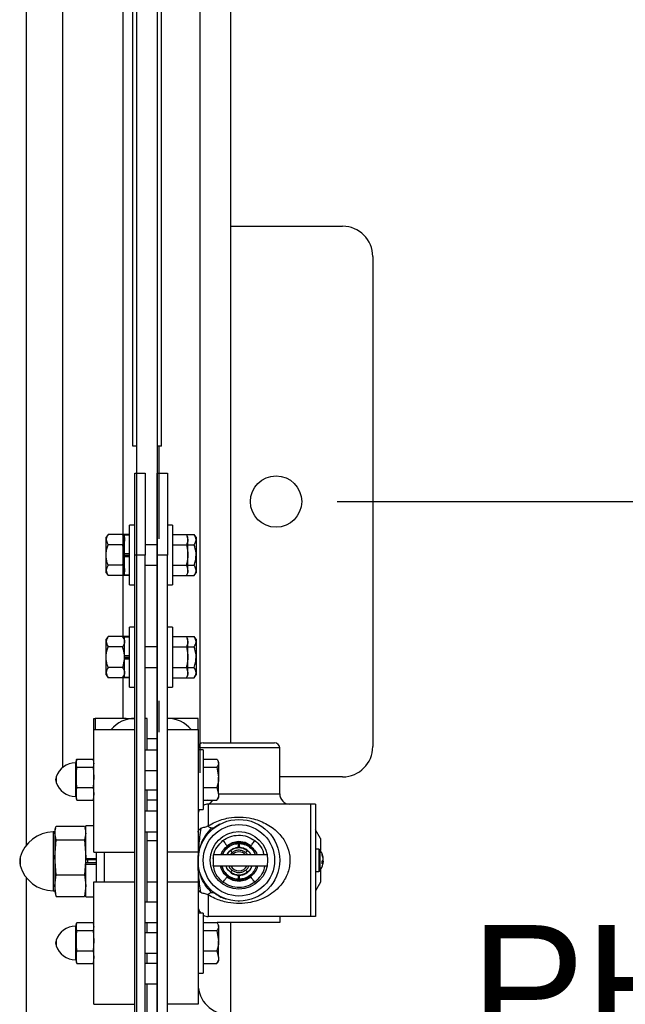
# Model space of a CAD drawing. Header units: inches. Extents: x 144.9 to 238.4, y 214.8 to 247.7.
# Tile 130 of 256: x 161.13 to 161.594, y 240.189 to 240.942. Entities that reach past the tile are written whole.
import ezdxf

# ---------------------------------------------------------------- set-up
doc = ezdxf.new("R2010")
doc.units = ezdxf.units.IN
doc.header["$LTSCALE"] = 0.25
doc.header["$MEASUREMENT"] = 0
doc.layers.add('ANNOTATIONS', color=1, linetype='Continuous')
doc.layers.add('MOTOR LH', color=7, linetype='Continuous')
doc.styles.add('ARIAL', font='arial.ttf', dxfattribs={"height": 0.09375})
doc.dimstyles.new('STANDARD$0', dxfattribs={"dimtxt": 0.09375, "dimasz": 0.09375, "dimexe": 0.03125, "dimexo": 0.046875, "dimgap": 0.09, "dimtad": 0, "dimtih": 1, "dimtoh": 1, "dimdec": 4, "dimzin": 0, "dimdsep": 46, "dimtxsty": 'ARIAL', "dimcen": 0.09, "dimadec": 0, "dimazin": 0, "dimtfac": 1, "dimtdec": 4, "dimtofl": 0, "dimtmove": 0, "dimatfit": 1, "dimfxl": 1, "dimtolj": 1, "dimtzin": 0, "dimarcsym": 0})

# ---------------------------------------------------------------- blocks, each defined once
blk = doc.blocks.new('*D104')
at = {"layer": 'ANNOTATIONS', "color": 0, "lineweight": -2, "transparency": 16777216}
for p, q in [((161.83915, 240.66725), (161.83915, 240.761)), ((161.3732, 240.5735), (161.8704, 240.5735)), ((161.34099, 239.9945), (161.8704, 239.9945)), ((161.83915, 239.90075), (161.83915, 239.807))]:
    blk.add_line(p, q, dxfattribs=at)
at = {"layer": 'ANNOTATIONS', "color": 0, "transparency": 16777216}
for points in [[(161.82352, 240.66725), (161.85477, 240.66725), (161.83915, 240.5735)], [(161.82352, 239.90075), (161.85477, 239.90075), (161.83915, 239.9945)]]:
    blk.add_solid(points, dxfattribs=at)
at = {"layer": 'defpoints', "color": 0, "transparency": 16777216}
for p in [(161.32633, 240.5735), (161.83915, 240.5735), (161.29411, 239.9945)]:
    blk.add_point(p, dxfattribs=at)
at = {"layer": 'ANNOTATIONS', "color": 0, "transparency": 16777216, "insert": (161.83915, 240.28007), "char_height": 0.09375, "attachment_point": 5, "style": 'ARIAL'}
blk.add_mtext('\\A1;4 1/2"\\PPHOTOEYE', dxfattribs=at)
blk = doc.blocks.new('*D105')
at = {"layer": 'ANNOTATIONS', "color": 0, "lineweight": -2, "transparency": 16777216}
for p, q in [((161.3732, 241.82498), (162.30231, 241.82498)), ((162.27106, 241.73123), (162.27106, 241.13387)), ((162.27106, 240.08825), (162.27106, 240.70023)), ((161.34099, 239.9945), (162.30231, 239.9945))]:
    blk.add_line(p, q, dxfattribs=at)
at = {"layer": 'ANNOTATIONS', "color": 0, "transparency": 16777216}
for points in [[(162.25544, 241.73123), (162.28669, 241.73123), (162.27106, 241.82498)], [(162.25544, 240.08825), (162.28669, 240.08825), (162.27106, 239.9945)]]:
    blk.add_solid(points, dxfattribs=at)
at = {"layer": 'defpoints', "color": 0, "transparency": 16777216}
for p in [(161.32633, 241.82498), (162.27106, 241.82498), (161.29411, 239.9945)]:
    blk.add_point(p, dxfattribs=at)
at = {"layer": 'ANNOTATIONS', "color": 0, "transparency": 16777216, "insert": (162.27106, 240.91705), "char_height": 0.09375, "attachment_point": 5, "style": 'ARIAL'}
blk.add_mtext('\\A1;51"\\PPHOTOEYE', dxfattribs=at)

msp = doc.modelspace()

# ---------------------------------------------------------------- linework, layer by layer
at = {"linetype": 'Continuous', "flags": 128}
for points in [[(161.28572, 240.31408), (161.28626, 240.31338), (161.28679, 240.31269), (161.28728, 240.31206), (161.28771, 240.31149), (161.28809, 240.311), (161.28838, 240.31062), (161.28859, 240.31035), (161.2887, 240.31021)], [(161.30714, 240.31021), (161.30713, 240.31021), (161.30265, 240.31258), (161.29763, 240.31334), (161.29265, 240.31239), (161.2887, 240.31021), (161.2887, 240.31021)], [(161.29739, 240.31086), (161.29739, 240.3104), (161.29738, 240.30985)], [(161.2974, 240.31188), (161.29739, 240.31142), (161.29739, 240.31087)], [(161.2974, 240.3129), (161.2974, 240.31244), (161.2974, 240.31189)], [(161.29844, 240.31189), (161.29843, 240.31235), (161.29843, 240.3129)], [(161.29844, 240.31087), (161.29844, 240.31133), (161.29844, 240.31188)], [(161.29845, 240.30985), (161.29845, 240.31031), (161.29844, 240.31086)], [(161.30714, 240.31021), (161.30725, 240.31035), (161.30745, 240.31062), (161.30775, 240.311), (161.30812, 240.31149), (161.30856, 240.31206), (161.30905, 240.31269), (161.30957, 240.31338), (161.31012, 240.31408)], [(161.2915, 240.30656), (161.29155, 240.3065), (161.29163, 240.30639), (161.29175, 240.30624), (161.29191, 240.30604), (161.29209, 240.3058), (161.29229, 240.30554), (161.2925, 240.30526), (161.29272, 240.30497)], [(161.29738, 240.30984), (161.29738, 240.30937), (161.29737, 240.30882)], [(161.29846, 240.30882), (161.29846, 240.30929), (161.29845, 240.30984)], [(161.30433, 240.30656), (161.30429, 240.3065), (161.3042, 240.30639), (161.30408, 240.30624), (161.30393, 240.30604), (161.30375, 240.3058), (161.30355, 240.30554), (161.30333, 240.30526), (161.30311, 240.30497)], [(161.29273, 240.29147), (161.2925, 240.29118), (161.29229, 240.29091), (161.29209, 240.29064), (161.29191, 240.29041), (161.29175, 240.29021), (161.29163, 240.29006), (161.29155, 240.28995), (161.2915, 240.28989)], [(161.30311, 240.29147), (161.30333, 240.29119), (161.30355, 240.29091), (161.30375, 240.29064), (161.30393, 240.29041), (161.30408, 240.29021), (161.3042, 240.29006), (161.30429, 240.28995), (161.30433, 240.28989)], [(161.28572, 240.28237), (161.28626, 240.28307), (161.28679, 240.28375), (161.28728, 240.28439), (161.28771, 240.28496), (161.28809, 240.28544), (161.28838, 240.28583), (161.28859, 240.2861), (161.2887, 240.28624)], [(161.2887, 240.28624), (161.2887, 240.28624), (161.29318, 240.28387), (161.2982, 240.28311), (161.30319, 240.28405), (161.30705, 240.28618)], [(161.29737, 240.28762), (161.29738, 240.28716), (161.29738, 240.28661)], [(161.29738, 240.2866), (161.29739, 240.28614), (161.29739, 240.28559)], [(161.29739, 240.28558), (161.29739, 240.28512), (161.2974, 240.28457)], [(161.2974, 240.28456), (161.2974, 240.2841), (161.2974, 240.28355)], [(161.29843, 240.28355), (161.29843, 240.28401), (161.29844, 240.28456)], [(161.29844, 240.28559), (161.29845, 240.28605), (161.29845, 240.2866)], [(161.29844, 240.28457), (161.29844, 240.28503), (161.29844, 240.28558)], [(161.29845, 240.28661), (161.29846, 240.28707), (161.29846, 240.28762)], [(161.30705, 240.28618), (161.30717, 240.28603), (161.30737, 240.28576), (161.30766, 240.28538), (161.30803, 240.28489), (161.30846, 240.28432), (161.30895, 240.28368), (161.30947, 240.28299), (161.31001, 240.28228)]]:
    msp.add_lwpolyline(points, dxfattribs=at)
at = {"layer": 'MOTOR LH', "linetype": 'Continuous'}
for p, q in [((161.21979, 240.14705), (161.21978, 245.08832)), ((161.23541, 245.08832), (161.23542, 240.14705)), ((161.21667, 240.6158), (161.21667, 244.24861)), ((161.23854, 240.6158), (161.23854, 244.24861)), ((161.13542, 240.31097), (161.13542, 243.9945)), ((161.16276, 243.96294), (161.16276, 240.36994)), ((161.20942, 240.4703), (161.20942, 243.96294)), ((161.26823, 240.36584), (161.26823, 243.75232)), ((161.29167, 240.38888), (161.29167, 243.74681)), ((161.29167, 240.7841), (161.37728, 240.7841)), ((161.40038, 240.761), (161.40038, 240.386)), ((161.21979, 240.6158), (161.21667, 240.6158)), ((161.23854, 240.6158), (161.23542, 240.6158)), ((161.23698, 240.54499), (161.23698, 240.6158)), ((161.21823, 240.53262), (161.21823, 240.59512)), ((161.21823, 240.59512), (161.22604, 240.59512)), ((161.22604, 240.59512), (161.22604, 240.53262)), ((161.23542, 240.53262), (161.23542, 240.59512)), ((161.23542, 240.59512), (161.24323, 240.59512)), ((161.24323, 240.59512), (161.24323, 240.53262)), ((161.21823, 240.55556), (161.21429, 240.55556)), ((161.21429, 240.53262), (161.21429, 240.55556)), ((161.24717, 240.55556), (161.24323, 240.55556)), ((161.24717, 240.55556), (161.24717, 240.50968)), ((161.19785, 240.54841), (161.19629, 240.54629)), ((161.19629, 240.54446), (161.19629, 240.54629)), ((161.19629, 240.53262), (161.19629, 240.54446)), ((161.20885, 240.54841), (161.19785, 240.54841)), ((161.20376, 240.54843), (161.20375, 240.54841)), ((161.21429, 240.54843), (161.20376, 240.54843)), ((161.21042, 240.54629), (161.20885, 240.54841)), ((161.21429, 240.54784), (161.21042, 240.54784)), ((161.21042, 240.53382), (161.21042, 240.54784)), ((161.24717, 240.54843), (161.25769, 240.54843)), ((161.25892, 240.54631), (161.25769, 240.54843)), ((161.25769, 240.54843), (161.25892, 240.54448)), ((161.25771, 240.54841), (161.2636, 240.54841)), ((161.25892, 240.54448), (161.25892, 240.54631)), ((161.25892, 240.53262), (161.25892, 240.54448)), ((161.26517, 240.54629), (161.2636, 240.54841)), ((161.26517, 240.54629), (161.26517, 240.54446)), ((161.26517, 240.54446), (161.26517, 240.53262)), ((161.20885, 240.54052), (161.19785, 240.54052)), ((161.23542, 240.54043), (161.22604, 240.54043)), ((161.24717, 240.54052), (161.25769, 240.54052)), ((161.25892, 240.54052), (161.2636, 240.54052)), ((161.19629, 240.52078), (161.19629, 240.53262)), ((161.21042, 240.53262), (161.21042, 240.53382)), ((161.21042, 240.53369), (161.21042, 240.53382)), ((161.21042, 240.53382), (161.21429, 240.53382)), ((161.21429, 240.53326), (161.21042, 240.53326)), ((161.21042, 240.53262), (161.21042, 240.53155)), ((161.21429, 240.53198), (161.21042, 240.53198)), ((161.21042, 240.53155), (161.21042, 240.53143)), ((161.21042, 240.53143), (161.21429, 240.53143)), ((161.21042, 240.5174), (161.21042, 240.53143)), ((161.21429, 240.50968), (161.21429, 240.53262)), ((161.22604, 240.53262), (161.21823, 240.53262)), ((161.21823, 240.06387), (161.21823, 240.53262)), ((161.22604, 240.06387), (161.22604, 240.53262)), ((161.24323, 240.53262), (161.23542, 240.53262)), ((161.23542, 240.06387), (161.23542, 240.53262)), ((161.24323, 240.06387), (161.24323, 240.53262)), ((161.25892, 240.52077), (161.25892, 240.53262)), ((161.26517, 240.53262), (161.26517, 240.52078)), ((161.20885, 240.52473), (161.19785, 240.52473)), ((161.22604, 240.52481), (161.23542, 240.52481)), ((161.24717, 240.52472), (161.25769, 240.52472)), ((161.25769, 240.52472), (161.25892, 240.52077)), ((161.25892, 240.52473), (161.2636, 240.52473)), ((161.19629, 240.51895), (161.19629, 240.52078)), ((161.19629, 240.51895), (161.19785, 240.51684)), ((161.20885, 240.51684), (161.19785, 240.51684)), ((161.20375, 240.51684), (161.20376, 240.51682)), ((161.21429, 240.51682), (161.20376, 240.51682)), ((161.20885, 240.51684), (161.21042, 240.51895)), ((161.21042, 240.5174), (161.21429, 240.5174)), ((161.24717, 240.51682), (161.25769, 240.51682)), ((161.25769, 240.51682), (161.25892, 240.51893)), ((161.25771, 240.51684), (161.2636, 240.51684)), ((161.25892, 240.51893), (161.25892, 240.52077)), ((161.2636, 240.51684), (161.26517, 240.51895)), ((161.26517, 240.52078), (161.26517, 240.51895)), ((161.21429, 240.50968), (161.21823, 240.50968)), ((161.24323, 240.50968), (161.24717, 240.50968)), ((161.21823, 240.47743), (161.21429, 240.47743)), ((161.21429, 240.4545), (161.21429, 240.47743)), ((161.24717, 240.47743), (161.24323, 240.47743)), ((161.24717, 240.47743), (161.24717, 240.43156)), ((161.19785, 240.47028), (161.19629, 240.46817)), ((161.20885, 240.47028), (161.19785, 240.47028)), ((161.20376, 240.4703), (161.20375, 240.47028)), ((161.21429, 240.4703), (161.20376, 240.4703)), ((161.21042, 240.46817), (161.20885, 240.47028)), ((161.21429, 240.46972), (161.21042, 240.46972)), ((161.21042, 240.45569), (161.21042, 240.46972)), ((161.24717, 240.4703), (161.25769, 240.4703)), ((161.25892, 240.46818), (161.25769, 240.4703)), ((161.25769, 240.4703), (161.25892, 240.46635)), ((161.25771, 240.47028), (161.2636, 240.47028)), ((161.26517, 240.46817), (161.2636, 240.47028)), ((161.19629, 240.46634), (161.19629, 240.46817)), ((161.19629, 240.4545), (161.19629, 240.46634)), ((161.20885, 240.46239), (161.19785, 240.46239)), ((161.23542, 240.46231), (161.22604, 240.46231)), ((161.24717, 240.4624), (161.25769, 240.4624)), ((161.25892, 240.46635), (161.25892, 240.46818)), ((161.25892, 240.4545), (161.25892, 240.46635)), ((161.25892, 240.46239), (161.2636, 240.46239)), ((161.26517, 240.46817), (161.26517, 240.46634)), ((161.26517, 240.46634), (161.26517, 240.4545)), ((161.19629, 240.44266), (161.19629, 240.4545)), ((161.21042, 240.4545), (161.21042, 240.45569)), ((161.21042, 240.45569), (161.21429, 240.45569)), ((161.21042, 240.45557), (161.21042, 240.45569)), ((161.21429, 240.45513), (161.21042, 240.45513)), ((161.21042, 240.4545), (161.21042, 240.4533)), ((161.21429, 240.45386), (161.21042, 240.45386)), ((161.21429, 240.43156), (161.21429, 240.4545)), ((161.25892, 240.44264), (161.25892, 240.4545)), ((161.26517, 240.4545), (161.26517, 240.44266)), ((161.20885, 240.4466), (161.19785, 240.4466)), ((161.21042, 240.45342), (161.21042, 240.4533)), ((161.21042, 240.4533), (161.21429, 240.4533)), ((161.21042, 240.43928), (161.21042, 240.4533)), ((161.22604, 240.44668), (161.23542, 240.44668)), ((161.24717, 240.44659), (161.25769, 240.44659)), ((161.25769, 240.44659), (161.25892, 240.44264)), ((161.25892, 240.4466), (161.2636, 240.4466)), ((161.19629, 240.44083), (161.19629, 240.44266)), ((161.19629, 240.44083), (161.19785, 240.43871)), ((161.20885, 240.43871), (161.21042, 240.44083)), ((161.21042, 240.43928), (161.21429, 240.43928)), ((161.25769, 240.43869), (161.25892, 240.44081)), ((161.25892, 240.44081), (161.25892, 240.44264)), ((161.2636, 240.43871), (161.26517, 240.44083)), ((161.26517, 240.44266), (161.26517, 240.44083)), ((161.20885, 240.43871), (161.19785, 240.43871)), ((161.20375, 240.43871), (161.20376, 240.43869)), ((161.21429, 240.43869), (161.20376, 240.43869)), ((161.20942, 240.40762), (161.20942, 240.43869)), ((161.21429, 240.43156), (161.21823, 240.43156)), ((161.24323, 240.43156), (161.24717, 240.43156)), ((161.24717, 240.43869), (161.25769, 240.43869)), ((161.25771, 240.43871), (161.2636, 240.43871)), ((161.23698, 240.39705), (161.23698, 240.42099)), ((161.18698, 240.39906), (161.18698, 240.40762)), ((161.18698, 240.40762), (161.18782, 240.40762)), ((161.21174, 240.40762), (161.18782, 240.40762)), ((161.18782, 240.40762), (161.18782, 240.39906)), ((161.21174, 240.40762), (161.21715, 240.40762)), ((161.21174, 240.40671), (161.21174, 240.40762)), ((161.21715, 240.40762), (161.21823, 240.40762)), ((161.21715, 240.40762), (161.21715, 240.4076)), ((161.2276, 240.40762), (161.22604, 240.40762)), ((161.2276, 240.38343), (161.2276, 240.40762)), ((161.26667, 240.40762), (161.24323, 240.40762)), ((161.26667, 240.39906), (161.26667, 240.40762)), ((161.18698, 240.39906), (161.21823, 240.39906)), ((161.18698, 240.30531), (161.18698, 240.39906)), ((161.21823, 240.30531), (161.21823, 240.39906)), ((161.24323, 240.30531), (161.24323, 240.39906)), ((161.24323, 240.39906), (161.26667, 240.39906)), ((161.26667, 240.39906), (161.26667, 240.30531)), ((161.23542, 240.392), (161.2276, 240.392)), ((161.27057, 240.38888), (161.29792, 240.38888)), ((161.29792, 240.38888), (161.32526, 240.38888)), ((161.23542, 240.38343), (161.22604, 240.38343)), ((161.29792, 240.38497), (161.26667, 240.38497)), ((161.2706, 240.38368), (161.26667, 240.38368)), ((161.2706, 240.38368), (161.2706, 240.38195)), ((161.2706, 240.38195), (161.2706, 240.33781)), ((161.32917, 240.38497), (161.29792, 240.38497)), ((161.32917, 240.34982), (161.32917, 240.38497)), ((161.17323, 240.37356), (161.17277, 240.37356)), ((161.17277, 240.37356), (161.17277, 240.37259)), ((161.17277, 240.37259), (161.17277, 240.34793)), ((161.17353, 240.37554), (161.17323, 240.37442)), ((161.17323, 240.37442), (161.17323, 240.37338)), ((161.1738, 240.37037), (161.17323, 240.37338)), ((161.17323, 240.37338), (161.17323, 240.36254)), ((161.1738, 240.3764), (161.18641, 240.3764)), ((161.18698, 240.37338), (161.18641, 240.37037)), ((161.18698, 240.37442), (161.18668, 240.37554)), ((161.2706, 240.37642), (161.28113, 240.37642)), ((161.28235, 240.37443), (161.28171, 240.37556)), ((161.28235, 240.3734), (161.28235, 240.37443)), ((161.28235, 240.3734), (161.28235, 240.36255)), ((161.17323, 240.36254), (161.1738, 240.37037)), ((161.1738, 240.37037), (161.18641, 240.37037)), ((161.18641, 240.37037), (161.18698, 240.36254)), ((161.22604, 240.36781), (161.23542, 240.36781)), ((161.2706, 240.37038), (161.28113, 240.37038)), ((161.28113, 240.37038), (161.28235, 240.36255)), ((161.15797, 240.36296), (161.15797, 240.35854)), ((161.1738, 240.35472), (161.17323, 240.36254)), ((161.17323, 240.36254), (161.17323, 240.34991)), ((161.18698, 240.36254), (161.18641, 240.35472)), ((161.28235, 240.3499), (161.28235, 240.36255)), ((161.37728, 240.3629), (161.32917, 240.3629)), ((161.17323, 240.34991), (161.1738, 240.35472)), ((161.1738, 240.3451), (161.17323, 240.34991)), ((161.17323, 240.34991), (161.17323, 240.34708)), ((161.1738, 240.35472), (161.18641, 240.35472)), ((161.18641, 240.35472), (161.18698, 240.34991)), ((161.18698, 240.34991), (161.18641, 240.3451)), ((161.22604, 240.35293), (161.23542, 240.35293)), ((161.2276, 240.33656), (161.2276, 240.35293)), ((161.2706, 240.35471), (161.28113, 240.35471)), ((161.28113, 240.35471), (161.28235, 240.3499)), ((161.28235, 240.3499), (161.28235, 240.34706)), ((161.28235, 240.34982), (161.32917, 240.34982)), ((161.17277, 240.34793), (161.17323, 240.34793)), ((161.17323, 240.34708), (161.17353, 240.34595)), ((161.1738, 240.3451), (161.17363, 240.34599)), ((161.1738, 240.3451), (161.18641, 240.3451)), ((161.18658, 240.34599), (161.18641, 240.3451)), ((161.18668, 240.34595), (161.18698, 240.34708)), ((161.23542, 240.34512), (161.2276, 240.34512)), ((161.2706, 240.34508), (161.28113, 240.34508)), ((161.27739, 240.34436), (161.27396, 240.34508)), ((161.27448, 240.34201), (161.27448, 240.32548)), ((161.3526, 240.34201), (161.27448, 240.34201)), ((161.27739, 240.34436), (161.27782, 240.34508)), ((161.28113, 240.34508), (161.28158, 240.34598)), ((161.28171, 240.34594), (161.28235, 240.34706)), ((161.35643, 240.34201), (161.3526, 240.34201)), ((161.3526, 240.34201), (161.3526, 240.25607)), ((161.35643, 240.34201), (161.35643, 240.25607)), ((161.23542, 240.33656), (161.22604, 240.33656)), ((161.26667, 240.33781), (161.2706, 240.33781)), ((161.28339, 240.32669), (161.27917, 240.32404)), ((161.15698, 240.32075), (161.15586, 240.32075)), ((161.15586, 240.32075), (161.15586, 240.31904)), ((161.15586, 240.31904), (161.15586, 240.27575)), ((161.15749, 240.32361), (161.15698, 240.32168)), ((161.15698, 240.32168), (161.15698, 240.31991)), ((161.15795, 240.31474), (161.15698, 240.31991)), ((161.15698, 240.31991), (161.15698, 240.30133)), ((161.15795, 240.32508), (161.17976, 240.32508)), ((161.18073, 240.31991), (161.17976, 240.31474)), ((161.18073, 240.32168), (161.18021, 240.32361)), ((161.18698, 240.3254), (161.18073, 240.3254)), ((161.18073, 240.30038), (161.18073, 240.3254)), ((161.22604, 240.32093), (161.23542, 240.32093)), ((161.2276, 240.267), (161.2276, 240.32093)), ((161.36026, 240.31584), (161.35643, 240.32247)), ((161.15698, 240.30133), (161.15795, 240.31474)), ((161.15795, 240.31474), (161.17976, 240.31474)), ((161.17976, 240.31474), (161.18073, 240.30133)), ((161.23542, 240.31387), (161.2276, 240.31387)), ((161.36026, 240.31584), (161.36026, 240.30656)), ((161.18698, 240.30531), (161.21823, 240.30531)), ((161.18854, 240.30531), (161.18854, 240.28225)), ((161.19479, 240.30531), (161.19479, 240.28262)), ((161.26667, 240.30531), (161.24323, 240.30531)), ((161.26667, 240.30531), (161.26667, 240.28262)), ((161.31946, 240.30335), (161.27831, 240.30335)), ((161.27831, 240.30335), (161.27831, 240.29472)), ((161.29272, 240.30497), (161.29122, 240.30335)), ((161.35914, 240.30747), (161.35643, 240.30747)), ((161.35914, 240.30747), (161.35914, 240.30683)), ((161.35914, 240.30683), (161.35914, 240.2906)), ((161.35991, 240.30708), (161.35991, 240.30647)), ((161.35991, 240.30647), (161.35991, 240.29099)), ((161.13052, 240.30135), (161.13052, 240.29515)), ((161.15795, 240.28791), (161.15698, 240.30133)), ((161.15698, 240.30133), (161.15698, 240.27967)), ((161.18073, 240.30133), (161.17976, 240.28791)), ((161.18073, 240.29612), (161.18073, 240.30038)), ((161.18073, 240.30009), (161.18073, 240.30038)), ((161.18073, 240.30038), (161.18854, 240.30038)), ((161.18854, 240.2995), (161.18073, 240.2995)), ((161.18854, 240.29699), (161.18073, 240.29699)), ((161.18073, 240.29641), (161.18073, 240.29612)), ((161.18073, 240.29612), (161.18854, 240.29612)), ((161.18073, 240.27109), (161.18073, 240.29612)), ((161.18203, 240.2995), (161.18203, 240.29699)), ((161.3624, 240.29754), (161.36163, 240.29764)), ((161.3618, 240.29845), (161.3624, 240.29841)), ((161.3624, 240.30053), (161.36229, 240.30052)), ((161.27831, 240.29472), (161.31946, 240.29472)), ((161.35643, 240.2906), (161.35914, 240.2906)), ((161.36026, 240.29151), (161.36026, 240.28223)), ((161.13542, 240.18106), (161.13542, 240.28553)), ((161.15698, 240.27967), (161.15795, 240.28791)), ((161.15795, 240.28791), (161.17976, 240.28791)), ((161.17976, 240.28791), (161.18073, 240.27967)), ((161.18698, 240.28262), (161.21823, 240.28262)), ((161.18698, 240.18887), (161.18698, 240.28262)), ((161.21823, 240.18887), (161.21823, 240.28262)), ((161.2276, 240.28262), (161.23542, 240.28262)), ((161.24323, 240.28262), (161.26667, 240.28262)), ((161.24323, 240.18887), (161.24323, 240.28262)), ((161.26667, 240.28262), (161.26667, 240.18887)), ((161.36026, 240.28223), (161.35643, 240.2756)), ((161.15586, 240.27575), (161.15698, 240.27575)), ((161.15795, 240.27142), (161.15698, 240.27967)), ((161.15698, 240.27967), (161.15698, 240.27481)), ((161.15698, 240.27481), (161.15749, 240.27289)), ((161.18073, 240.27967), (161.17976, 240.27142)), ((161.18021, 240.27289), (161.18073, 240.27481)), ((161.15795, 240.27142), (161.15767, 240.27292)), ((161.15795, 240.27142), (161.17976, 240.27142)), ((161.18004, 240.27292), (161.17976, 240.27142)), ((161.18073, 240.27109), (161.18698, 240.27109)), ((161.23542, 240.267), (161.22604, 240.267)), ((161.27448, 240.27259), (161.27448, 240.25607)), ((161.29755, 240.26785), (161.29801, 240.2678)), ((161.2706, 240.25868), (161.26667, 240.25868)), ((161.2706, 240.25868), (161.2706, 240.25695)), ((161.17353, 240.25054), (161.17323, 240.24942)), ((161.1738, 240.2514), (161.18641, 240.2514)), ((161.18698, 240.24942), (161.18668, 240.25054)), ((161.22604, 240.25137), (161.23542, 240.25137)), ((161.2276, 240.24356), (161.2276, 240.25137)), ((161.2706, 240.25695), (161.2706, 240.21281)), ((161.2706, 240.25142), (161.28113, 240.25142)), ((161.3526, 240.25607), (161.27448, 240.25607)), ((161.32917, 240.25135), (161.28118, 240.25135)), ((161.28235, 240.24943), (161.28171, 240.25056)), ((161.29167, 240.18106), (161.29167, 240.25135)), ((161.32917, 240.25607), (161.32917, 240.25135)), ((161.35643, 240.25607), (161.3526, 240.25607)), ((161.17323, 240.24856), (161.17277, 240.24856)), ((161.17277, 240.24856), (161.17277, 240.24759)), ((161.17277, 240.24759), (161.17277, 240.22293)), ((161.17323, 240.24942), (161.17323, 240.24838)), ((161.1738, 240.24537), (161.17323, 240.24838)), ((161.17323, 240.24838), (161.17323, 240.23754)), ((161.17323, 240.23754), (161.1738, 240.24537)), ((161.1738, 240.24537), (161.18641, 240.24537)), ((161.18698, 240.24838), (161.18641, 240.24537)), ((161.18641, 240.24537), (161.18698, 240.23754)), ((161.23542, 240.24356), (161.22604, 240.24356)), ((161.2706, 240.24538), (161.28113, 240.24538)), ((161.28113, 240.24538), (161.28235, 240.23755)), ((161.28235, 240.2484), (161.28235, 240.24943)), ((161.28235, 240.2484), (161.28235, 240.23755)), ((161.15797, 240.23796), (161.15797, 240.23354)), ((161.1738, 240.22972), (161.17323, 240.23754)), ((161.17323, 240.23754), (161.17323, 240.22491)), ((161.18698, 240.23754), (161.18641, 240.22972)), ((161.28235, 240.2249), (161.28235, 240.23755)), ((161.17323, 240.22491), (161.1738, 240.22972)), ((161.1738, 240.22972), (161.18641, 240.22972)), ((161.18641, 240.22972), (161.18698, 240.22491)), ((161.22604, 240.22793), (161.23542, 240.22793)), ((161.2276, 240.22012), (161.2276, 240.22793)), ((161.2706, 240.22971), (161.28113, 240.22971)), ((161.28113, 240.22971), (161.28235, 240.2249)), ((161.17277, 240.22293), (161.17323, 240.22293)), ((161.1738, 240.2201), (161.17323, 240.22491)), ((161.17323, 240.22491), (161.17323, 240.22208)), ((161.17323, 240.22208), (161.17353, 240.22095)), ((161.1738, 240.2201), (161.17363, 240.22099)), ((161.18698, 240.22491), (161.18641, 240.2201)), ((161.18658, 240.22099), (161.18641, 240.2201)), ((161.18668, 240.22095), (161.18698, 240.22208)), ((161.28113, 240.22008), (161.28158, 240.22098)), ((161.28171, 240.22094), (161.28235, 240.22206)), ((161.28235, 240.2249), (161.28235, 240.22206)), ((161.1738, 240.2201), (161.18641, 240.2201)), ((161.23542, 240.22012), (161.22604, 240.22012)), ((161.26667, 240.21281), (161.2706, 240.21281)), ((161.2706, 240.22008), (161.28113, 240.22008)), ((161.22604, 240.2045), (161.23542, 240.2045)), ((161.2276, 240.17325), (161.2276, 240.2045)), ((161.18698, 240.18887), (161.21823, 240.18887)), ((161.26667, 240.18887), (161.24323, 240.18887))]:
    msp.add_line(p, q, dxfattribs=at)
for centre, radius in [((161.32633, 240.5735), 0.01962), ((161.29792, 240.29904), 0.03125), ((161.29792, 240.29904), 0.02734), ((161.29792, 240.29904), 0.02197)]:
    msp.add_circle(centre, radius, dxfattribs=at)
for centre, radius, start, end in [((161.37728, 240.761), 0.0231, 0, 90), ((161.21823, 240.38418), 0.02344, 90, 140.61381), ((161.24323, 240.38418), 0.02344, 39.38619, 90), ((161.27057, 240.38497), 0.00391, 90, 180), ((161.32526, 240.38497), 0.00391, 0, 90), ((161.37728, 240.386), 0.0231, 270, 0), ((161.17277, 240.35793), 0.01562, 90, 161.25066), ((161.16448, 240.36075), 0.00687, 161.25066, 198.74934), ((161.17277, 240.36356), 0.01562, 198.74934, 270), ((161.33698, 240.34982), 0.00781, 180, 270), ((161.27448, 240.33419), 0.00781, 90, 119.73571), ((161.27448, 240.33419), 0.00781, 152.4194, 180), ((161.15586, 240.2945), 0.02625, 90, 164.87833), ((161.29792, 240.29822), 0.00719, 45.47569, 134.52431), ((161.35915, 240.30654), 0.000938, 35.6682, 90), ((161.3487, 240.29904), 0.0138, 12.33333, 35.6682), ((161.35075, 240.29949), 0.0117, 5.14574, 21.91089), ((161.35917, 240.30344), 0.00246, 350.45604, 9.54396), ((161.14198, 240.29825), 0.01188, 164.87833, 195.12167), ((161.3487, 240.29904), 0.0138, 324.3318, 347.66667), ((161.35016, 240.29855), 0.01229, 5.19053, 21.4115), ((161.35922, 240.30046), 0.00328, 316.59495, 345.87184), ((161.34725, 240.29722), 0.01439, 356.05818, 3.94182), ((161.35986, 240.29819), 0.00262, 311.67305, 345.68583), ((161.35985, 240.29785), 0.00261, 12.42098, 26.9671), ((161.35077, 240.29858), 0.01168, 347.66887, 354.86843), ((161.37522, 240.29636), 0.01299, 170.9094, 174.74463), ((161.15586, 240.302), 0.02625, 195.12167, 270), ((161.29792, 240.29822), 0.00719, 209.14668, 330.85332), ((161.35915, 240.29154), 0.000938, 270, 324.3318), ((161.27448, 240.26388), 0.00781, 180, 221.68263), ((161.27448, 240.26388), 0.00781, 240.26429, 270), ((161.17277, 240.23293), 0.01562, 90, 161.25066), ((161.16448, 240.23575), 0.00688, 161.25066, 198.74934), ((161.17277, 240.23856), 0.01562, 198.74934, 270), ((161.2901, 240.2045), 0.02344, 180, 270)]:
    msp.add_arc(centre, radius, start, end, dxfattribs=at)
for points, knots in [([(161.19785, 240.54841), (161.19711, 240.5472), (161.19632, 240.5459), (161.19629, 240.54455), (161.19629, 240.54446)], [0, 0, 0, 0, 0.932058, 1, 1, 1, 1]), ([(161.19629, 240.54446), (161.19654, 240.54329), (161.19682, 240.54194), (161.19774, 240.54068), (161.19785, 240.54052)], [0, 0, 0, 0, 0.87221, 1, 1, 1, 1]), ([(161.20885, 240.54841), (161.2096, 240.5472), (161.21039, 240.5459), (161.21042, 240.54455), (161.21042, 240.54446)], [0, 0, 0, 0, 0.932058, 1, 1, 1, 1]), ([(161.21042, 240.54446), (161.21017, 240.54329), (161.20989, 240.54194), (161.20897, 240.54068), (161.20885, 240.54052)], [0, 0, 0, 0, 0.872211, 1, 1, 1, 1]), ([(161.25892, 240.54448), (161.25892, 240.54438), (161.2589, 240.54305), (161.25827, 240.54174), (161.25769, 240.54052)], [0, 0, 0, 0, 0.070238, 1, 1, 1, 1]), ([(161.26517, 240.54446), (161.26492, 240.54564), (161.26464, 240.54698), (161.26372, 240.54825), (161.2636, 240.54841)], [0, 0, 0, 0, 0.8722146, 1, 1, 1, 1]), ([(161.2636, 240.54052), (161.26435, 240.54173), (161.26514, 240.54303), (161.26517, 240.54437), (161.26517, 240.54446)], [0, 0, 0, 0, 0.932052, 1, 1, 1, 1]), ([(161.19629, 240.53262), (161.1963, 240.53313), (161.19637, 240.53583), (161.19719, 240.53842), (161.19785, 240.54052)], [0, 0, 0, 0, 0.189665, 1, 1, 1, 1]), ([(161.21042, 240.53262), (161.21041, 240.53313), (161.21034, 240.53583), (161.20952, 240.53842), (161.20885, 240.54052)], [0, 0, 0, 0, 0.1896661, 1, 1, 1, 1]), ([(161.25769, 240.54052), (161.2582, 240.53851), (161.25885, 240.5359), (161.2589, 240.53323), (161.25892, 240.53262)], [0, 0, 0, 0, 0.774243, 1, 1, 1, 1]), ([(161.26517, 240.53262), (161.26516, 240.53313), (161.26509, 240.53583), (161.26427, 240.53842), (161.2636, 240.54052)], [0, 0, 0, 0, 0.1896633, 1, 1, 1, 1]), ([(161.19785, 240.52473), (161.19762, 240.52539), (161.19671, 240.52793), (161.19647, 240.53063), (161.19629, 240.53262)], [0, 0, 0, 0, 0.262077, 1, 1, 1, 1]), ([(161.20885, 240.52473), (161.20909, 240.52539), (161.21, 240.52793), (161.21024, 240.53063), (161.21042, 240.53262)], [0, 0, 0, 0, 0.262077, 1, 1, 1, 1]), ([(161.25892, 240.53262), (161.25876, 240.53049), (161.25856, 240.52782), (161.25784, 240.52524), (161.25769, 240.52472)], [0, 0, 0, 0, 0.796789, 1, 1, 1, 1]), ([(161.2636, 240.52473), (161.26384, 240.52539), (161.26475, 240.52793), (161.26499, 240.53063), (161.26517, 240.53262)], [0, 0, 0, 0, 0.262077, 1, 1, 1, 1]), ([(161.19785, 240.52473), (161.19711, 240.52352), (161.19632, 240.52222), (161.19629, 240.52087), (161.19629, 240.52078)], [0, 0, 0, 0, 0.932049, 1, 1, 1, 1]), ([(161.20885, 240.52473), (161.2096, 240.52352), (161.21039, 240.52222), (161.21042, 240.52087), (161.21042, 240.52078)], [0, 0, 0, 0, 0.9320496, 1, 1, 1, 1]), ([(161.26517, 240.52078), (161.26492, 240.52196), (161.26464, 240.5233), (161.26372, 240.52457), (161.2636, 240.52473)], [0, 0, 0, 0, 0.8722146, 1, 1, 1, 1]), ([(161.19629, 240.52078), (161.19654, 240.51961), (161.19682, 240.51826), (161.19774, 240.517), (161.19785, 240.51684)], [0, 0, 0, 0, 0.872243, 1, 1, 1, 1]), ([(161.21042, 240.52078), (161.21017, 240.51961), (161.20989, 240.51826), (161.20897, 240.517), (161.20885, 240.51684)], [0, 0, 0, 0, 0.8722437, 1, 1, 1, 1]), ([(161.25892, 240.52077), (161.25892, 240.52067), (161.2589, 240.51934), (161.25827, 240.51803), (161.25769, 240.51682)], [0, 0, 0, 0, 0.070128, 1, 1, 1, 1]), ([(161.2636, 240.51684), (161.26435, 240.51805), (161.26514, 240.51935), (161.26517, 240.52069), (161.26517, 240.52078)], [0, 0, 0, 0, 0.932052, 1, 1, 1, 1]), ([(161.19785, 240.47028), (161.19711, 240.46907), (161.19632, 240.46777), (161.19629, 240.46643), (161.19629, 240.46634)], [0, 0, 0, 0, 0.932058, 1, 1, 1, 1]), ([(161.20885, 240.47028), (161.2096, 240.46907), (161.21039, 240.46777), (161.21042, 240.46643), (161.21042, 240.46634)], [0, 0, 0, 0, 0.932058, 1, 1, 1, 1]), ([(161.26517, 240.46634), (161.26492, 240.46751), (161.26464, 240.46886), (161.26372, 240.47012), (161.2636, 240.47028)], [0, 0, 0, 0, 0.8722146, 1, 1, 1, 1]), ([(161.19629, 240.46634), (161.19654, 240.46516), (161.19682, 240.46382), (161.19774, 240.46255), (161.19785, 240.46239)], [0, 0, 0, 0, 0.87221, 1, 1, 1, 1]), ([(161.19629, 240.4545), (161.1963, 240.45501), (161.19637, 240.4577), (161.19719, 240.46029), (161.19785, 240.46239)], [0, 0, 0, 0, 0.189665, 1, 1, 1, 1]), ([(161.21042, 240.46634), (161.21017, 240.46516), (161.20989, 240.46382), (161.20897, 240.46255), (161.20885, 240.46239)], [0, 0, 0, 0, 0.872211, 1, 1, 1, 1]), ([(161.21042, 240.4545), (161.21041, 240.45501), (161.21034, 240.4577), (161.20952, 240.46029), (161.20885, 240.46239)], [0, 0, 0, 0, 0.1896661, 1, 1, 1, 1]), ([(161.25892, 240.46635), (161.25892, 240.46626), (161.2589, 240.46492), (161.25827, 240.46362), (161.25769, 240.4624)], [0, 0, 0, 0, 0.070256, 1, 1, 1, 1]), ([(161.25769, 240.4624), (161.2582, 240.46038), (161.25885, 240.45777), (161.2589, 240.4551), (161.25892, 240.4545)], [0, 0, 0, 0, 0.77428, 1, 1, 1, 1]), ([(161.2636, 240.46239), (161.26435, 240.4636), (161.26514, 240.4649), (161.26517, 240.46625), (161.26517, 240.46634)], [0, 0, 0, 0, 0.932052, 1, 1, 1, 1]), ([(161.26517, 240.4545), (161.26516, 240.45501), (161.26509, 240.4577), (161.26427, 240.46029), (161.2636, 240.46239)], [0, 0, 0, 0, 0.1896633, 1, 1, 1, 1]), ([(161.19785, 240.4466), (161.19762, 240.44727), (161.19671, 240.44981), (161.19647, 240.45251), (161.19629, 240.4545)], [0, 0, 0, 0, 0.262103, 1, 1, 1, 1]), ([(161.20885, 240.4466), (161.20909, 240.44727), (161.21, 240.44981), (161.21024, 240.45251), (161.21042, 240.4545)], [0, 0, 0, 0, 0.262102, 1, 1, 1, 1]), ([(161.25892, 240.4545), (161.25876, 240.45237), (161.25856, 240.44969), (161.25784, 240.44712), (161.25769, 240.44659)], [0, 0, 0, 0, 0.796789, 1, 1, 1, 1]), ([(161.2636, 240.4466), (161.26384, 240.44727), (161.26475, 240.44981), (161.26499, 240.45251), (161.26517, 240.4545)], [0, 0, 0, 0, 0.262102, 1, 1, 1, 1]), ([(161.19785, 240.4466), (161.19711, 240.44539), (161.19632, 240.44409), (161.19629, 240.44275), (161.19629, 240.44266)], [0, 0, 0, 0, 0.932049, 1, 1, 1, 1]), ([(161.20885, 240.4466), (161.2096, 240.44539), (161.21039, 240.44409), (161.21042, 240.44275), (161.21042, 240.44266)], [0, 0, 0, 0, 0.9320496, 1, 1, 1, 1]), ([(161.26517, 240.44266), (161.26492, 240.44383), (161.26464, 240.44518), (161.26372, 240.44644), (161.2636, 240.4466)], [0, 0, 0, 0, 0.872232, 1, 1, 1, 1]), ([(161.19629, 240.44266), (161.19654, 240.44148), (161.19682, 240.44014), (161.19774, 240.43887), (161.19785, 240.43871)], [0, 0, 0, 0, 0.872226, 1, 1, 1, 1]), ([(161.21042, 240.44266), (161.21017, 240.44148), (161.20989, 240.44014), (161.20897, 240.43887), (161.20885, 240.43871)], [0, 0, 0, 0, 0.872226, 1, 1, 1, 1]), ([(161.25892, 240.44264), (161.25892, 240.44255), (161.2589, 240.44121), (161.25827, 240.43991), (161.25769, 240.43869)], [0, 0, 0, 0, 0.070111, 1, 1, 1, 1]), ([(161.2636, 240.43871), (161.26435, 240.43992), (161.26514, 240.44122), (161.26517, 240.44257), (161.26517, 240.44266)], [0, 0, 0, 0, 0.93207, 1, 1, 1, 1]), ([(161.17323, 240.37338), (161.17329, 240.37416), (161.17338, 240.37517), (161.17372, 240.37617), (161.1738, 240.3764)], [0, 0, 0, 0, 0.768037, 1, 1, 1, 1]), ([(161.18641, 240.3764), (161.1865, 240.37617), (161.18662, 240.37587), (161.18666, 240.37557), (161.18666, 240.37551)], [0, 0, 0, 0, 0.782235, 1, 1, 1, 1]), ([(161.28113, 240.37642), (161.28128, 240.37622), (161.282, 240.37523), (161.2822, 240.37421), (161.28235, 240.3734)], [0, 0, 0, 0, 0.203232, 1, 1, 1, 1]), ([(161.28235, 240.3734), (161.28234, 240.37317), (161.28229, 240.37215), (161.28164, 240.37115), (161.28113, 240.37038)], [0, 0, 0, 0, 0.225681, 1, 1, 1, 1]), ([(161.28235, 240.36255), (161.28235, 240.36236), (161.28234, 240.35972), (161.28171, 240.35712), (161.28113, 240.35471)], [0, 0, 0, 0, 0.070222, 1, 1, 1, 1]), ([(161.28235, 240.3499), (161.28235, 240.34978), (161.28234, 240.34816), (161.28171, 240.34656), (161.28113, 240.34508)], [0, 0, 0, 0, 0.070244, 1, 1, 1, 1]), ([(161.27448, 240.34201), (161.27453, 240.34202), (161.27464, 240.34204), (161.27535, 240.34235), (161.27632, 240.34305), (161.27701, 240.3439), (161.27739, 240.34436)], [0, 0, 0, 0, 0.176816, 0.396435, 0.669343, 1, 1, 1, 1]), ([(161.27448, 240.32548), (161.27623, 240.32649), (161.27949, 240.32836), (161.28477, 240.33026), (161.29112, 240.33178), (161.29902, 240.33237), (161.30692, 240.3314), (161.3133, 240.32955), (161.3185, 240.32728), (161.32337, 240.32429), (161.32871, 240.31978), (161.33362, 240.31341), (161.33639, 240.30604), (161.33708, 240.29999), (161.33687, 240.29535), (161.33588, 240.29084), (161.33414, 240.28636), (161.33162, 240.28209), (161.328, 240.27771), (161.3233, 240.27367), (161.31786, 240.27045), (161.31234, 240.2682), (161.30599, 240.2665), (161.29819, 240.2657), (161.29048, 240.2664), (161.28432, 240.26795), (161.27925, 240.26984), (161.27614, 240.27164), (161.27448, 240.27259)], [0, 0, 0, 0, 0.038659, 0.0717, 0.104706, 0.157674, 0.210258, 0.24513, 0.280031, 0.31722, 0.354392, 0.414033, 0.467084, 0.49427, 0.521452, 0.548837, 0.576251, 0.608269, 0.640326, 0.683503, 0.726712, 0.76114, 0.795535, 0.847259, 0.898954, 0.931188, 0.963452, 1, 1, 1, 1]), ([(161.15698, 240.31991), (161.15709, 240.32122), (161.15723, 240.32295), (161.15781, 240.32466), (161.15795, 240.32508)], [0, 0, 0, 0, 0.7598173, 1, 1, 1, 1]), ([(161.17976, 240.32508), (161.17992, 240.32466), (161.18011, 240.32417), (161.18018, 240.32366), (161.18019, 240.32357)], [0, 0, 0, 0, 0.822683, 1, 1, 1, 1]), ([(161.26667, 240.32067), (161.26667, 240.32081), (161.26669, 240.32119), (161.26692, 240.32185), (161.26753, 240.32274), (161.26839, 240.32324), (161.26888, 240.32352)], [0, 0, 0, 0, 0.119657, 0.3262036, 0.6197011, 1, 1, 1, 1]), ([(161.26888, 240.32352), (161.26851, 240.32135), (161.26778, 240.31699), (161.26713, 240.31099), (161.26678, 240.30604), (161.26674, 240.30323), (161.26673, 240.30236)], [0, 0, 0, 0, 0.316064, 0.635493, 0.886485, 1, 1, 1, 1]), ([(161.27693, 240.32364), (161.27518, 240.32178), (161.27182, 240.31822), (161.26873, 240.3115), (161.26715, 240.30611), (161.26698, 240.30318), (161.26693, 240.30223)], [0, 0, 0, 0, 0.340358, 0.652401, 0.887149, 1, 1, 1, 1]), ([(161.26888, 240.32352), (161.26934, 240.32372), (161.27022, 240.32408), (161.27179, 240.32448), (161.27307, 240.32483), (161.27397, 240.32517), (161.27432, 240.32538), (161.27448, 240.32548)], [0, 0, 0, 0, 0.291187, 0.548687, 0.800326, 0.905149, 1, 1, 1, 1]), ([(161.27693, 240.32364), (161.27659, 240.32372), (161.27599, 240.32386), (161.27521, 240.32433), (161.27464, 240.32487), (161.27453, 240.32529), (161.27448, 240.32548)], [0, 0, 0, 0, 0.337065, 0.612895, 0.83052, 1, 1, 1, 1]), ([(161.27917, 240.32404), (161.27911, 240.324), (161.27894, 240.32388), (161.27829, 240.32358), (161.27752, 240.32361), (161.27693, 240.32364)], [0, 0, 0, 0, 0.11457, 0.319134, 1, 1, 1, 1]), ([(161.28572, 240.31408), (161.28741, 240.31516), (161.291, 240.31746), (161.29753, 240.31857), (161.30436, 240.31768), (161.3082, 240.31528), (161.31012, 240.31408)], [0, 0, 0, 0, 0.228584, 0.485739, 0.742871, 1, 1, 1, 1]), ([(161.27831, 240.30052), (161.27834, 240.30134), (161.27844, 240.30442), (161.28086, 240.30944), (161.2841, 240.31253), (161.28572, 240.31408)], [0, 0, 0, 0, 0.155566, 0.577812, 1, 1, 1, 1]), ([(161.28436, 240.30335), (161.28452, 240.30393), (161.28496, 240.30553), (161.28696, 240.3082), (161.29023, 240.31107), (161.29414, 240.31262), (161.29659, 240.31283), (161.2974, 240.3129)], [0, 0, 0, 0, 0.103871, 0.288114, 0.570699, 0.857521, 1, 1, 1, 1]), ([(161.2854, 240.30335), (161.2855, 240.30372), (161.28582, 240.3049), (161.28753, 240.30727), (161.2905, 240.31005), (161.29428, 240.3116), (161.2966, 240.31181), (161.2974, 240.31188)], [0, 0, 0, 0, 0.07295, 0.235434, 0.551629, 0.846412, 1, 1, 1, 1]), ([(161.2974, 240.31189), (161.29683, 240.31184), (161.29473, 240.31168), (161.29187, 240.31067), (161.28857, 240.3084), (161.28632, 240.30607), (161.28563, 240.30392), (161.28544, 240.30335)], [0, 0, 0, 0, 0.110641, 0.405621, 0.567829, 0.884235, 1, 1, 1, 1]), ([(161.2974, 240.3129), (161.2974, 240.3129), (161.29726, 240.31288), (161.29685, 240.31278), (161.29627, 240.31243), (161.29585, 240.312), (161.29574, 240.31173), (161.29574, 240.31172)], [0, 0, 0, 0, 0.005754, 0.214035, 0.648418, 0.984119, 1, 1, 1, 1]), ([(161.30016, 240.31157), (161.30014, 240.31163), (161.30001, 240.31195), (161.29957, 240.31243), (161.29898, 240.31278), (161.29857, 240.31288), (161.29843, 240.3129), (161.29843, 240.3129)], [0, 0, 0, 0, 0.075574, 0.39085, 0.798951, 0.994595, 1, 1, 1, 1]), ([(161.29843, 240.3129), (161.29981, 240.31274), (161.30283, 240.31238), (161.30655, 240.31036), (161.30958, 240.30734), (161.31133, 240.30503), (161.31165, 240.3034), (161.31166, 240.30335)], [0, 0, 0, 0, 0.240851, 0.526676, 0.709863, 0.991642, 1, 1, 1, 1]), ([(161.31053, 240.30335), (161.3099, 240.30464), (161.30889, 240.30669), (161.30604, 240.30941), (161.30268, 240.31137), (161.29974, 240.31173), (161.29844, 240.31189)], [0, 0, 0, 0, 0.273147, 0.434558, 0.75042, 1, 1, 1, 1]), ([(161.29844, 240.31188), (161.29851, 240.31188), (161.3001, 240.31181), (161.30323, 240.31111), (161.30657, 240.30898), (161.3091, 240.30638), (161.30992, 240.30447), (161.3104, 240.30335)], [0, 0, 0, 0, 0.0132582, 0.3084313, 0.6035614, 0.7667554, 1, 1, 1, 1]), ([(161.31012, 240.31408), (161.31088, 240.31343), (161.31334, 240.31133), (161.31604, 240.30769), (161.31674, 240.30442), (161.31696, 240.30335)], [0, 0, 0, 0, 0.231297, 0.749536, 1, 1, 1, 1]), ([(161.29408, 240.30799), (161.29376, 240.30791), (161.29272, 240.30763), (161.29089, 240.30624), (161.28925, 240.30478), (161.28877, 240.30351), (161.28871, 240.30335)], [0, 0, 0, 0, 0.134503, 0.442926, 0.930458, 1, 1, 1, 1]), ([(161.28884, 240.30335), (161.28892, 240.30356), (161.28945, 240.30487), (161.29057, 240.30579), (161.2915, 240.30656)], [0, 0, 0, 0, 0.162293, 1, 1, 1, 1]), ([(161.2915, 240.30656), (161.29239, 240.30713), (161.29428, 240.30834), (161.29771, 240.30892), (161.3013, 240.30845), (161.30332, 240.30719), (161.30433, 240.30656)], [0, 0, 0, 0, 0.228407, 0.485546, 0.742764, 1, 1, 1, 1]), ([(161.30311, 240.30497), (161.30229, 240.30548), (161.30066, 240.3065), (161.29775, 240.30688), (161.29497, 240.30641), (161.29344, 240.30543), (161.29272, 240.30497)], [0, 0, 0, 0, 0.257204, 0.514441, 0.771556, 1, 1, 1, 1]), ([(161.29737, 240.30882), (161.2971, 240.30881), (161.29614, 240.30875), (161.29524, 240.3084), (161.29459, 240.30815)], [0, 0, 0, 0, 0.286282, 1, 1, 1, 1]), ([(161.30704, 240.30335), (161.30677, 240.30389), (161.30617, 240.3051), (161.30429, 240.30684), (161.3017, 240.30839), (161.29949, 240.30869), (161.29846, 240.30882)], [0, 0, 0, 0, 0.168432, 0.377455, 0.711757, 1, 1, 1, 1]), ([(161.30458, 240.30335), (161.30441, 240.30363), (161.30402, 240.30426), (161.30344, 240.30472), (161.30311, 240.30497)], [0, 0, 0, 0, 0.441971, 1, 1, 1, 1]), ([(161.30433, 240.30656), (161.30473, 240.30624), (161.30582, 240.30535), (161.30653, 240.30413), (161.30698, 240.30335)], [0, 0, 0, 0, 0.363603, 1, 1, 1, 1]), ([(161.2667, 240.30249), (161.26671, 240.30242), (161.26672, 240.30233), (161.26674, 240.30227), (161.26675, 240.30227), (161.26675, 240.30227)], [0, 0, 0, 0, 0.571885, 0.814332, 1, 1, 1, 1]), ([(161.26675, 240.2958), (161.26675, 240.2958), (161.26674, 240.2958), (161.26672, 240.29574), (161.26671, 240.29565), (161.2667, 240.29558)], [0, 0, 0, 0, 0.185668, 0.428115, 1, 1, 1, 1]), ([(161.26888, 240.27455), (161.26851, 240.27672), (161.26778, 240.28109), (161.26713, 240.28708), (161.26678, 240.29204), (161.26674, 240.29484), (161.26673, 240.29572)], [0, 0, 0, 0, 0.316064, 0.635493, 0.886485, 1, 1, 1, 1]), ([(161.27693, 240.27443), (161.27518, 240.27629), (161.27182, 240.27986), (161.26873, 240.28657), (161.26715, 240.29196), (161.26698, 240.29489), (161.26693, 240.29585)], [0, 0, 0, 0, 0.340358, 0.652401, 0.887149, 1, 1, 1, 1]), ([(161.28572, 240.28237), (161.28499, 240.28299), (161.28255, 240.28505), (161.2795, 240.28932), (161.27868, 240.29336), (161.27831, 240.29518)], [0, 0, 0, 0, 0.189662, 0.634208, 1, 1, 1, 1]), ([(161.2974, 240.28355), (161.29682, 240.28359), (161.29459, 240.28375), (161.2914, 240.28485), (161.28784, 240.2873), (161.28506, 240.29046), (161.28418, 240.29337), (161.28377, 240.29472)], [0, 0, 0, 0, 0.093483, 0.354329, 0.520909, 0.777579, 1, 1, 1, 1]), ([(161.2974, 240.28457), (161.29692, 240.2846), (161.29491, 240.28474), (161.29212, 240.28567), (161.28876, 240.28786), (161.2861, 240.29071), (161.28521, 240.2935), (161.28482, 240.29472)], [0, 0, 0, 0, 0.083618, 0.348993, 0.495107, 0.779893, 1, 1, 1, 1]), ([(161.28488, 240.29472), (161.28514, 240.29371), (161.28563, 240.29187), (161.28768, 240.28895), (161.29075, 240.28626), (161.29446, 240.28481), (161.29669, 240.28462), (161.2974, 240.28456)], [0, 0, 0, 0, 0.180234, 0.326768, 0.611754, 0.877391, 1, 1, 1, 1]), ([(161.28804, 240.29472), (161.28815, 240.29432), (161.28844, 240.2932), (161.28924, 240.2919), (161.29005, 240.29122), (161.29029, 240.29102)], [0, 0, 0, 0, 0.284187, 0.78807, 1, 1, 1, 1]), ([(161.2915, 240.28989), (161.29112, 240.29021), (161.28984, 240.29131), (161.28853, 240.29297), (161.28819, 240.29442), (161.28812, 240.29472)], [0, 0, 0, 0, 0.254008, 0.845165, 1, 1, 1, 1]), ([(161.29016, 240.29472), (161.29017, 240.2947), (161.29042, 240.29376), (161.29139, 240.29263), (161.29242, 240.29174), (161.29273, 240.29147)], [0, 0, 0, 0, 0.01494, 0.70415, 1, 1, 1, 1]), ([(161.30433, 240.28989), (161.30344, 240.28932), (161.30156, 240.28811), (161.29812, 240.28753), (161.29453, 240.288), (161.29251, 240.28926), (161.2915, 240.28989)], [0, 0, 0, 0, 0.228396, 0.485537, 0.742779, 1, 1, 1, 1]), ([(161.2916, 240.28984), (161.29181, 240.28963), (161.29288, 240.28861), (161.29497, 240.2879), (161.29676, 240.28769), (161.29737, 240.28762)], [0, 0, 0, 0, 0.138378, 0.706136, 1, 1, 1, 1]), ([(161.29273, 240.29147), (161.29354, 240.29096), (161.29518, 240.28994), (161.29808, 240.28956), (161.30086, 240.29004), (161.30239, 240.29101), (161.30311, 240.29147)], [0, 0, 0, 0, 0.257228, 0.51444, 0.771556, 1, 1, 1, 1]), ([(161.31207, 240.29472), (161.31202, 240.2944), (161.31174, 240.29244), (161.31008, 240.28973), (161.30717, 240.28657), (161.30337, 240.28421), (161.30009, 240.28377), (161.29843, 240.28355)], [0, 0, 0, 0, 0.052466, 0.313501, 0.480164, 0.73702, 1, 1, 1, 1]), ([(161.31095, 240.29472), (161.31085, 240.29419), (161.31049, 240.29214), (161.30873, 240.28965), (161.30585, 240.28687), (161.30249, 240.28504), (161.29964, 240.28471), (161.29844, 240.28457)], [0, 0, 0, 0, 0.0932394, 0.3600141, 0.505496, 0.7905295, 1, 1, 1, 1]), ([(161.29844, 240.28456), (161.29994, 240.28477), (161.30296, 240.2852), (161.30607, 240.287), (161.3074, 240.28844), (161.30769, 240.28875)], [0, 0, 0, 0, 0.43558, 0.87777, 1, 1, 1, 1]), ([(161.29846, 240.28762), (161.29953, 240.28777), (161.30178, 240.28809), (161.30442, 240.28968), (161.30664, 240.29189), (161.30744, 240.29365), (161.30793, 240.29472)], [0, 0, 0, 0, 0.256515, 0.541471, 0.719086, 1, 1, 1, 1]), ([(161.30311, 240.29147), (161.30385, 240.29211), (161.30491, 240.29303), (161.3054, 240.29433), (161.30555, 240.29472)], [0, 0, 0, 0, 0.694408, 1, 1, 1, 1]), ([(161.3077, 240.29472), (161.30742, 240.29394), (161.30675, 240.29204), (161.30523, 240.29069), (161.30433, 240.28989)], [0, 0, 0, 0, 0.410283, 1, 1, 1, 1]), ([(161.31743, 240.29472), (161.3174, 240.29426), (161.31725, 240.29155), (161.31488, 240.2869), (161.31163, 240.28382), (161.31001, 240.28228)], [0, 0, 0, 0, 0.094083, 0.547075, 1, 1, 1, 1]), ([(161.31001, 240.28228), (161.30835, 240.28124), (161.30479, 240.27898), (161.2983, 240.27788), (161.29148, 240.27877), (161.28764, 240.28117), (161.28572, 240.28237)], [0, 0, 0, 0, 0.224612, 0.483077, 0.741539, 1, 1, 1, 1]), ([(161.29573, 240.28476), (161.29573, 240.28474), (161.29585, 240.28446), (161.29627, 240.28402), (161.29685, 240.28367), (161.29726, 240.28357), (161.2974, 240.28355), (161.2974, 240.28355)], [0, 0, 0, 0, 0.026944, 0.358871, 0.788371, 0.99431, 1, 1, 1, 1]), ([(161.30018, 240.28492), (161.30015, 240.28485), (161.30002, 240.28451), (161.29957, 240.28402), (161.29898, 240.28367), (161.29857, 240.28357), (161.29843, 240.28355), (161.29843, 240.28355)], [0, 0, 0, 0, 0.092703, 0.402138, 0.802676, 0.994695, 1, 1, 1, 1]), ([(161.26667, 240.2774), (161.26667, 240.27726), (161.26669, 240.27688), (161.26692, 240.27622), (161.26753, 240.27534), (161.26839, 240.27483), (161.26888, 240.27455)], [0, 0, 0, 0, 0.119657, 0.3262036, 0.6197011, 1, 1, 1, 1]), ([(161.26888, 240.27455), (161.26935, 240.27435), (161.27021, 240.27399), (161.27178, 240.27359), (161.27305, 240.27325), (161.27397, 240.2729), (161.27432, 240.27269), (161.27448, 240.27259)], [0, 0, 0, 0, 0.294299, 0.544062, 0.798287, 0.90412, 1, 1, 1, 1]), ([(161.27448, 240.27259), (161.27453, 240.27278), (161.27464, 240.27321), (161.27521, 240.27374), (161.27599, 240.27421), (161.27659, 240.27435), (161.27693, 240.27443)], [0, 0, 0, 0, 0.169479, 0.387104, 0.662889, 1, 1, 1, 1]), ([(161.27693, 240.27443), (161.27752, 240.27446), (161.27829, 240.2745), (161.27894, 240.27419), (161.27911, 240.27408), (161.27917, 240.27404)], [0, 0, 0, 0, 0.680871, 0.88543, 1, 1, 1, 1]), ([(161.27917, 240.27404), (161.28049, 240.27315), (161.28293, 240.27151), (161.28579, 240.2701), (161.28736, 240.26965), (161.28754, 240.2696)], [0, 0, 0, 0, 0.512638, 0.945635, 1, 1, 1, 1]), ([(161.17323, 240.24838), (161.17329, 240.24916), (161.17338, 240.25017), (161.17372, 240.25117), (161.1738, 240.2514)], [0, 0, 0, 0, 0.7680313, 1, 1, 1, 1]), ([(161.18641, 240.2514), (161.1865, 240.25117), (161.18662, 240.25087), (161.18666, 240.25057), (161.18666, 240.25051)], [0, 0, 0, 0, 0.782217, 1, 1, 1, 1]), ([(161.28113, 240.25142), (161.28128, 240.25122), (161.282, 240.25023), (161.2822, 240.24921), (161.28235, 240.2484)], [0, 0, 0, 0, 0.203238, 1, 1, 1, 1]), ([(161.28235, 240.2484), (161.28234, 240.24817), (161.28229, 240.24715), (161.28164, 240.24615), (161.28113, 240.24538)], [0, 0, 0, 0, 0.225674, 1, 1, 1, 1]), ([(161.28235, 240.23755), (161.28235, 240.23736), (161.28234, 240.23471), (161.28171, 240.23212), (161.28113, 240.22971)], [0, 0, 0, 0, 0.070222, 1, 1, 1, 1]), ([(161.28235, 240.2249), (161.28235, 240.22478), (161.28234, 240.22316), (161.28171, 240.22156), (161.28113, 240.22008)], [0, 0, 0, 0, 0.070245, 1, 1, 1, 1])]:
    msp.add_open_spline(points, degree=3, knots=knots, dxfattribs=at)

# ---------------------------------------------------------------- dimensions: what is measured, and where the dimension line sits
at = {"layer": 'ANNOTATIONS'}
for base, p2, text, picture, middle in [((162.27106, 241.82498), (161.32633, 241.82498), '51"\\PPHOTOEYE', '*D105', (162.27106, 240.91705)), ((161.83915, 240.5735), (161.32633, 240.5735), '4 1/2"\\PPHOTOEYE', '*D104', (161.83915, 240.28007))]:
    dim = msp.add_linear_dim(base=base, p1=(161.29411, 239.9945), p2=p2, angle=90, text=text, dimstyle='STANDARD$0', dxfattribs=at)
    dim.commit()
    dim.dimension.update_dxf_attribs({"geometry": picture, "text_midpoint": middle, "dimtype": 160})

doc.saveas('drawing.dxf')
